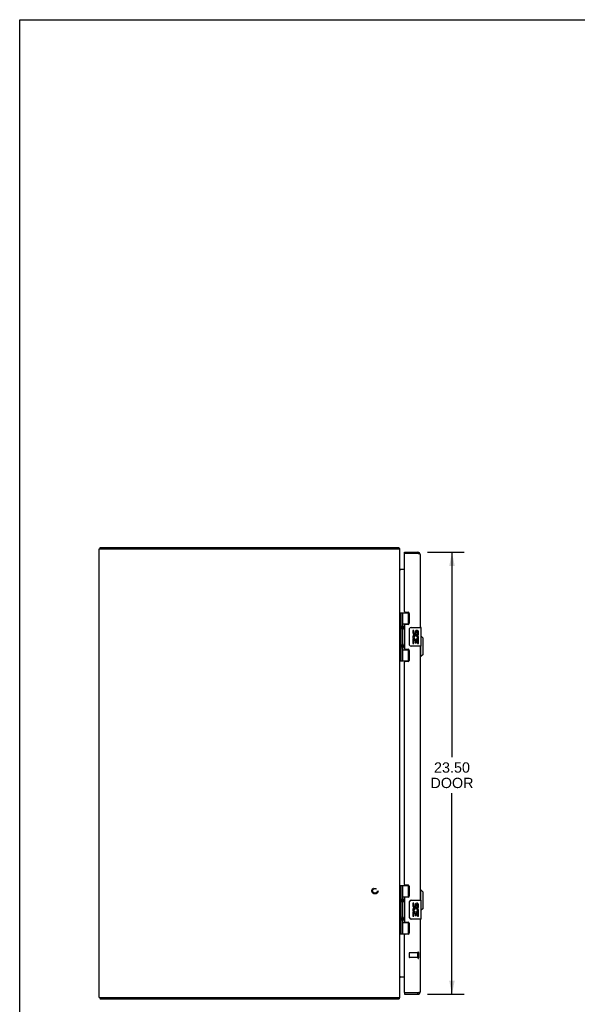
# Model space of a CAD drawing. Header units: inches. Extents: x 0 to 124, y 0 to 80.
# Tile 2 of 5: x 0 to 30, y 28 to 80. Entities that reach past the tile are written whole.
import ezdxf

# ---------------------------------------------------------------- set-up
doc = ezdxf.new("R2010")
doc.units = ezdxf.units.IN
doc.header["$LTSCALE"] = 6.817708
doc.header["$MEASUREMENT"] = 0
doc.linetypes.add('HIDDEN', pattern=[0.2, 0.1, -0.1])
doc.layers.get('0').update_dxf_attribs({"linetype": 'CONTINUOUS'})
for name, color, linetype in [('02___PRT_ALL_AXES', 7, 'CONTINUOUS'), ('DEFAULT_2', 8, 'HIDDEN'), ('DIMENSIONS', 7, 'CONTINUOUS')]:
    doc.layers.add(name, color=color, linetype=linetype)
doc.styles.get("Standard").update_dxf_attribs({"font": 'arial.ttf'})
doc.dimstyles.new('DIMSTYLE_1', dxfattribs={"dimtxt": 0.546875, "dimasz": 0.729167, "dimexe": 0.09, "dimexo": 0.07, "dimgap": 0.0375, "dimtad": 0, "dimtih": 1, "dimtoh": 1, "dimzin": 4, "dimdsep": 46, "dimtxsty": 'Standard', "dimblk": '_FILLED', "dimblk1": '_FILLED', "dimblk2": '_FILLED', "dimcen": 0.09, "dimazin": 1, "dimtfac": 1, "dimtdec": 3, "dimtofl": 0, "dimtmove": 0, "dimatfit": 3, "dimldrblk": '_FILLED', "dimfxl": 1, "dimtolj": 1, "dimtzin": 4, "dimarcsym": 0})

# ---------------------------------------------------------------- blocks, each defined once
blk = doc.blocks.new('_FILLED')
at = {"color": 0, "linetype": 'ByBlock'}
blk.add_solid([(0, 0), (-1, 0.2), (-1, -0.2)], dxfattribs=at)
blk = doc.blocks.new('*D4')
at = {"layer": 'DIMENSIONS', "color": 2, "linetype": 'Continuous'}
for p, q in [((21.689, 51.906), (23.651, 51.906)), ((22.994, 51.906), (22.994, 41.009)), ((22.994, 28.406), (22.994, 39.095)), ((21.689, 28.406), (23.651, 28.406))]:
    blk.add_line(p, q, dxfattribs=at)
at = {"layer": 'DIMENSIONS', "color": 2, "linetype": 'Continuous', "xscale": 0.7291666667, "yscale": 0.7291666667, "zscale": 0.7291666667}
for p, rotation in [((22.994, 51.906), 90), ((22.994, 28.406), 270)]:
    blk.add_blockref('_FILLED', p, dxfattribs=dict(at, rotation=rotation))
at = {"layer": 'DIMENSIONS', "color": 2, "linetype": 'Continuous', "insert": (22.994, 40.736), "char_height": 0.5469, "width": 2.28915, "attachment_point": 2, "line_spacing_factor": 0.9}
blk.add_mtext('23.50\\PDOOR', dxfattribs=at)

msp = doc.modelspace()

# ---------------------------------------------------------------- linework, layer by layer
at = {"color": 7, "linetype": 'Continuous'}
for p, q in [((0, 0), (0, 80.208)), ((0, 80.208), (123.958, 80.208)), ((4.286, 52.081), (4.286, 52.156)), ((20.16, 52.081), (20.16, 52.156)), ((20.185, 52.126), (20.16, 52.098)), ((20.471, 51.831), (20.471, 51.906)), ((20.486, 51.831), (20.471, 51.831)), ((21.179, 51.906), (21.179, 51.831)), ((20.228, 48.686), (20.228, 46.127)), ((20.228, 48.686), (20.713, 48.686)), ((20.267, 48.686), (20.267, 46.127)), ((20.366, 48.686), (20.366, 47.999)), ((20.686, 48.095), (20.686, 48.686)), ((20.223, 48.028), (20.228, 48.028)), ((20.223, 47.769), (20.228, 47.768)), ((20.366, 48.095), (20.713, 48.095)), ((20.366, 47.798), (20.366, 47.015)), ((20.382, 47.969), (20.382, 47.969)), ((20.382, 47.969), (20.382, 47.828)), ((20.382, 47.828), (20.382, 47.828)), ((20.382, 47.828), (20.382, 47.827)), ((20.655, 48.086), (20.707, 48.086)), ((20.731, 47.006), (20.731, 47.806)), ((20.831, 47.906), (21.341, 47.906)), ((21.356, 46.921), (21.356, 47.891)), ((21.453, 47.339), (21.356, 47.437)), ((21.453, 46.473), (21.453, 47.339)), ((20.223, 47.044), (20.228, 47.044)), ((20.223, 46.785), (20.228, 46.784)), ((20.366, 46.814), (20.366, 46.127)), ((20.366, 46.717), (20.713, 46.717)), ((20.382, 46.985), (20.382, 46.985)), ((20.382, 46.985), (20.382, 46.844)), ((20.382, 46.844), (20.382, 46.844)), ((20.382, 46.844), (20.382, 46.843)), ((20.707, 46.726), (20.655, 46.726)), ((20.686, 46.127), (20.686, 46.717)), ((21.341, 46.906), (20.831, 46.906)), ((21.335, 46.355), (21.335, 46.906)), ((20.228, 46.127), (20.713, 46.127)), ((21.335, 46.355), (21.296, 46.355)), ((21.453, 46.473), (21.335, 46.355)), ((20.228, 34.186), (20.713, 34.186)), ((20.228, 34.186), (20.228, 31.627)), ((20.267, 34.186), (20.267, 31.627)), ((20.366, 34.186), (20.366, 33.499)), ((20.686, 33.595), (20.686, 34.186)), ((20.223, 33.528), (20.228, 33.528)), ((20.366, 33.595), (20.713, 33.595)), ((20.655, 33.586), (20.707, 33.586)), ((21.335, 33.958), (21.296, 33.958)), ((21.453, 33.839), (21.335, 33.958)), ((21.335, 33.406), (21.335, 33.958)), ((21.453, 32.973), (21.453, 33.839)), ((20.223, 33.269), (20.228, 33.268)), ((20.366, 33.298), (20.366, 32.515)), ((20.382, 33.469), (20.382, 33.469)), ((20.382, 33.469), (20.382, 33.328)), ((20.382, 33.328), (20.382, 33.328)), ((20.382, 33.327), (20.382, 33.328)), ((20.731, 32.506), (20.731, 33.306)), ((20.831, 33.406), (21.341, 33.406)), ((21.356, 32.421), (21.356, 33.391)), ((21.453, 32.973), (21.356, 32.876)), ((20.223, 32.544), (20.228, 32.544)), ((20.382, 32.485), (20.382, 32.485)), ((20.382, 32.485), (20.382, 32.344)), ((20.223, 32.285), (20.228, 32.284)), ((20.366, 32.314), (20.366, 31.627)), ((20.366, 32.217), (20.713, 32.217)), ((20.382, 32.344), (20.382, 32.344)), ((20.382, 32.343), (20.382, 32.344)), ((20.707, 32.226), (20.655, 32.226)), ((20.686, 31.627), (20.686, 32.217)), ((21.341, 32.406), (20.831, 32.406)), ((20.228, 31.627), (20.713, 31.627)), ((20.471, 28.481), (20.486, 28.481)), ((20.471, 28.481), (20.471, 28.406)), ((21.179, 28.406), (21.179, 28.481)), ((4.286, 28.231), (4.286, 28.156)), ((20.16, 28.231), (20.16, 28.156)), ((20.185, 28.187), (20.16, 28.215))]:
    msp.add_line(p, q, dxfattribs=at)
at = {"color": 3, "linetype": 'Continuous'}
for p, q in [((4.223, 28.231), (4.223, 52.081)), ((4.223, 52.081), (20.223, 52.081)), ((4.286, 52.156), (20.16, 52.156)), ((20.223, 28.231), (20.223, 52.081)), ((20.471, 51.906), (21.179, 51.906)), ((20.471, 48.748), (20.471, 51.816)), ((21.179, 51.831), (20.486, 51.831)), ((21.205, 51.826), (21.179, 51.831)), ((21.213, 51.824), (21.205, 51.826)), ((21.221, 51.822), (21.213, 51.824)), ((21.226, 51.82), (21.221, 51.822)), ((21.231, 51.819), (21.226, 51.82)), ((21.237, 51.818), (21.231, 51.819)), ((21.241, 51.816), (21.237, 51.818)), ((21.296, 51.789), (21.296, 47.906)), ((20.471, 50.981), (20.23, 50.981)), ((20.502, 48.717), (20.659, 48.717)), ((20.721, 48.655), (20.721, 48.126)), ((20.471, 48.033), (20.471, 46.78)), ((20.659, 48.064), (20.502, 48.064)), ((20.502, 46.749), (20.659, 46.749)), ((20.721, 46.687), (20.721, 46.158)), ((21.296, 46.906), (21.296, 33.406)), ((20.471, 34.248), (20.471, 46.065)), ((20.659, 46.096), (20.502, 46.096)), ((20.502, 34.217), (20.659, 34.217)), ((20.721, 34.155), (20.721, 33.626)), ((20.471, 33.533), (20.471, 32.28)), ((20.659, 33.564), (20.502, 33.564)), ((20.502, 32.249), (20.659, 32.249)), ((20.721, 32.187), (20.721, 31.658)), ((21.296, 32.406), (21.296, 28.523)), ((20.471, 28.496), (20.471, 31.565)), ((20.659, 31.596), (20.502, 31.596)), ((20.23, 29.331), (20.471, 29.331)), ((20.471, 28.406), (21.179, 28.406)), ((21.179, 28.481), (20.486, 28.481)), ((21.202, 28.487), (21.179, 28.481)), ((21.21, 28.489), (21.202, 28.487)), ((21.216, 28.49), (21.21, 28.489)), ((21.221, 28.491), (21.216, 28.49)), ((21.226, 28.493), (21.221, 28.491)), ((21.231, 28.494), (21.226, 28.493)), ((21.237, 28.495), (21.231, 28.494)), ((21.241, 28.497), (21.237, 28.495)), ((21.246, 28.498), (21.241, 28.497)), ((4.223, 28.231), (20.223, 28.231)), ((20.16, 28.156), (4.286, 28.156))]:
    msp.add_line(p, q, dxfattribs=at)
for points in [[(20.177, 52.138), (20.174, 52.142), (20.173, 52.144), (20.172, 52.146), (20.171, 52.148), (20.169, 52.15), (20.168, 52.152), (20.167, 52.153), (20.165, 52.154), (20.164, 52.155), (20.163, 52.156), (20.162, 52.156), (20.161, 52.156), (20.16, 52.156)], [(20.185, 52.126), (20.184, 52.127), (20.182, 52.129), (20.181, 52.131), (20.179, 52.133), (20.178, 52.135), (20.177, 52.138)], [(21.296, 51.789), (21.296, 51.79), (21.296, 51.791), (21.296, 51.791), (21.295, 51.792), (21.295, 51.793), (21.295, 51.793), (21.294, 51.794), (21.294, 51.795), (21.293, 51.795), (21.292, 51.796), (21.292, 51.797), (21.291, 51.797), (21.29, 51.798), (21.289, 51.799), (21.288, 51.799), (21.287, 51.8), (21.286, 51.801), (21.285, 51.801), (21.283, 51.802), (21.282, 51.803), (21.281, 51.803), (21.279, 51.804), (21.278, 51.805), (21.276, 51.805), (21.275, 51.806), (21.273, 51.806), (21.271, 51.807), (21.269, 51.808), (21.267, 51.808), (21.266, 51.809), (21.264, 51.81), (21.262, 51.81), (21.26, 51.811), (21.257, 51.812), (21.255, 51.812), (21.253, 51.813), (21.251, 51.814), (21.249, 51.814), (21.246, 51.815), (21.241, 51.816)], [(20.23, 50.981), (20.23, 50.982), (20.23, 50.983), (20.23, 50.985), (20.23, 50.986), (20.23, 50.987), (20.23, 50.989), (20.229, 50.99), (20.228, 50.991), (20.228, 50.993), (20.227, 50.994), (20.226, 50.995), (20.225, 50.997), (20.225, 50.998), (20.224, 50.999)], [(20.23, 51), (20.23, 51), (20.23, 51), (20.23, 50.999), (20.23, 50.998), (20.23, 50.997), (20.23, 50.996), (20.229, 50.995), (20.228, 50.994), (20.228, 50.993), (20.228, 50.993)], [(20.23, 29.331), (20.23, 29.33), (20.23, 29.329), (20.23, 29.328), (20.23, 29.327), (20.23, 29.326), (20.23, 29.324), (20.229, 29.323), (20.228, 29.322), (20.228, 29.32), (20.227, 29.319), (20.226, 29.318), (20.225, 29.316), (20.225, 29.315), (20.224, 29.314)], [(20.23, 29.312), (20.23, 29.313), (20.23, 29.313), (20.23, 29.314), (20.23, 29.315), (20.23, 29.316), (20.23, 29.317), (20.229, 29.318), (20.228, 29.319), (20.228, 29.32), (20.228, 29.32)], [(21.296, 28.523), (21.296, 28.523), (21.296, 28.522), (21.296, 28.521), (21.295, 28.521), (21.295, 28.52), (21.295, 28.519), (21.294, 28.519), (21.294, 28.518), (21.293, 28.518), (21.292, 28.517), (21.292, 28.516), (21.291, 28.516), (21.29, 28.515), (21.289, 28.514), (21.288, 28.514), (21.287, 28.513), (21.286, 28.512), (21.285, 28.512), (21.283, 28.511), (21.282, 28.51), (21.281, 28.51), (21.279, 28.509), (21.278, 28.508), (21.276, 28.508), (21.275, 28.507), (21.273, 28.506), (21.271, 28.506), (21.269, 28.505), (21.267, 28.504), (21.266, 28.504), (21.264, 28.503), (21.262, 28.502), (21.26, 28.502), (21.257, 28.501), (21.255, 28.5), (21.253, 28.5), (21.251, 28.499), (21.249, 28.498), (21.246, 28.498)], [(20.174, 28.171), (20.173, 28.168), (20.172, 28.166), (20.171, 28.164), (20.169, 28.163), (20.168, 28.161), (20.167, 28.16), (20.165, 28.158), (20.164, 28.158), (20.163, 28.157), (20.162, 28.157), (20.161, 28.156), (20.16, 28.156)], [(20.185, 28.187), (20.184, 28.186), (20.182, 28.184), (20.181, 28.182), (20.179, 28.18), (20.178, 28.178), (20.177, 28.175), (20.174, 28.171)]]:
    msp.add_lwpolyline(points, dxfattribs=at)
at = {"color": 7, "linetype": 'Continuous'}
for points in [[(20.366, 48.042), (20.367, 48.034), (20.369, 48.024), (20.372, 48.014), (20.376, 48.003), (20.38, 47.991), (20.385, 47.979), (20.39, 47.968), (20.395, 47.956), (20.399, 47.944), (20.403, 47.933), (20.406, 47.921), (20.408, 47.91), (20.408, 47.898), (20.408, 47.887), (20.406, 47.875), (20.403, 47.864), (20.399, 47.852), (20.395, 47.841), (20.39, 47.829), (20.385, 47.817), (20.38, 47.806), (20.376, 47.794), (20.372, 47.783), (20.369, 47.772), (20.367, 47.763), (20.366, 47.754)], [(20.731, 47.806), (20.731, 47.813), (20.732, 47.819), (20.733, 47.825), (20.734, 47.831), (20.736, 47.837), (20.738, 47.843)], [(20.366, 47.058), (20.367, 47.05), (20.369, 47.04), (20.372, 47.03), (20.376, 47.019), (20.38, 47.007), (20.385, 46.995), (20.39, 46.984), (20.395, 46.972), (20.399, 46.96), (20.403, 46.949), (20.406, 46.937), (20.408, 46.926), (20.408, 46.914), (20.408, 46.903), (20.406, 46.891), (20.403, 46.88), (20.399, 46.868), (20.395, 46.857), (20.39, 46.845), (20.385, 46.833), (20.38, 46.822), (20.376, 46.81), (20.372, 46.799), (20.369, 46.788), (20.367, 46.779), (20.366, 46.77)], [(20.738, 46.97), (20.736, 46.976), (20.734, 46.982), (20.733, 46.988), (20.732, 46.994), (20.731, 47), (20.731, 47.006)], [(20.366, 33.542), (20.367, 33.534), (20.369, 33.524), (20.372, 33.514), (20.376, 33.503), (20.38, 33.491), (20.385, 33.479), (20.39, 33.468), (20.395, 33.456), (20.399, 33.444), (20.403, 33.433), (20.406, 33.421), (20.408, 33.41), (20.408, 33.398), (20.408, 33.387), (20.406, 33.375), (20.403, 33.364), (20.399, 33.352), (20.395, 33.341), (20.39, 33.329), (20.385, 33.317), (20.38, 33.306), (20.376, 33.294), (20.372, 33.283), (20.369, 33.272), (20.367, 33.263), (20.366, 33.254)], [(20.731, 33.306), (20.731, 33.313), (20.732, 33.319), (20.733, 33.325), (20.734, 33.331), (20.736, 33.337), (20.738, 33.343)], [(20.366, 32.558), (20.367, 32.55), (20.369, 32.54), (20.372, 32.53), (20.376, 32.519), (20.38, 32.507), (20.385, 32.495), (20.39, 32.484), (20.395, 32.472), (20.399, 32.46), (20.403, 32.449), (20.406, 32.437), (20.408, 32.426), (20.408, 32.414), (20.408, 32.403), (20.406, 32.391), (20.403, 32.38), (20.399, 32.368), (20.395, 32.357), (20.39, 32.345), (20.385, 32.333), (20.38, 32.322), (20.376, 32.31), (20.372, 32.299), (20.369, 32.288), (20.367, 32.279), (20.366, 32.27)], [(20.738, 32.47), (20.736, 32.476), (20.734, 32.482), (20.733, 32.488), (20.732, 32.494), (20.731, 32.5), (20.731, 32.506)]]:
    msp.add_lwpolyline(points, dxfattribs=at)
at = {"color": 3, "linetype": 'Continuous'}
for centre, radius, start, end in [((20.106, 52.039), 0.117, 21.0422, 47.4431), ((20.486, 51.816), 0.015, 90, 180), ((21.179, 51.789), 0.117, 0, 90), ((20.265, 51.023), 0.042, 180, 270), ((20.502, 48.748), 0.031, 180, 270), ((20.659, 48.655), 0.062, 0, 90), ((20.502, 48.033), 0.031, 90, 180), ((20.659, 48.126), 0.062, 270, 360), ((20.502, 46.78), 0.031, 180, 270), ((20.659, 46.687), 0.062, 0, 90), ((20.502, 46.065), 0.031, 90, 180), ((20.659, 46.158), 0.062, 270, 360), ((20.502, 34.248), 0.031, 180, 270), ((20.659, 34.155), 0.062, 0, 90), ((20.502, 33.533), 0.031, 90, 180), ((20.659, 33.626), 0.062, 270, 360), ((20.502, 32.28), 0.031, 180, 270), ((20.659, 32.187), 0.062, 0, 90), ((20.502, 31.565), 0.031, 90, 180), ((20.659, 31.658), 0.062, 270, 360), ((20.265, 29.289), 0.042, 90, 180), ((20.486, 28.496), 0.015, 180, 270), ((21.179, 28.523), 0.117, 270, 360), ((20.106, 28.273), 0.117, 312.5569, 338.9578)]:
    msp.add_arc(centre, radius, start, end, dxfattribs=at)
at = {"color": 7, "linetype": 'Continuous'}
for centre, radius, start, end in [((21.179, 51.789), 0.042, 64.1649, 90), ((20.292, 47.968), 0.09, 0.672, 34.6434), ((20.292, 47.828), 0.09, 325.3566, 359.328), ((20.831, 47.806), 0.1, 90, 158.7946), ((21.341, 47.891), 0.015, 0, 90), ((20.292, 46.984), 0.09, 0.672, 34.6434), ((20.292, 46.844), 0.09, 325.3566, 359.328), ((20.831, 47.006), 0.1, 201.205, 270), ((21.341, 46.921), 0.015, 270, 360), ((20.292, 33.468), 0.09, 0.672, 34.6434), ((20.292, 33.328), 0.09, 325.3566, 359.328), ((20.831, 33.306), 0.1, 90, 158.7946), ((21.341, 33.391), 0.015, 0, 90), ((20.292, 32.484), 0.09, 0.672, 34.6434), ((20.831, 32.506), 0.1, 201.205, 270), ((20.292, 32.344), 0.09, 325.3566, 359.328), ((21.341, 32.421), 0.015, 270, 360), ((21.179, 28.523), 0.042, 270, 295.8351)]:
    msp.add_arc(centre, radius, start, end, dxfattribs=at)
for centre in [(20.455, 47.898), (20.455, 46.914), (20.455, 33.398), (20.455, 32.414)]:
    msp.add_ellipse(centre, major_axis=(0, 0.188), ratio=0.5625, start_param=1.007189, end_param=2.134404, dxfattribs=at)
at = {"layer": '02___PRT_ALL_AXES', "color": 7, "linetype": 'Continuous'}
for p, q in [((20.655, 48.086), (20.655, 48.064)), ((20.969, 47.752), (20.906, 47.752)), ((20.906, 47.752), (20.906, 47.616)), ((20.969, 47.616), (20.969, 47.752)), ((21.034, 47.678), (21.034, 47.609)), ((21.095, 47.616), (21.095, 47.658)), ((21.158, 47.522), (21.158, 47.658)), ((21.218, 47.522), (21.218, 47.678)), ((20.924, 47.291), (20.906, 47.291)), ((20.906, 47.291), (20.906, 47.061)), ((20.959, 47.291), (20.986, 47.31)), ((20.959, 47.291), (21.218, 47.291)), ((20.969, 47.228), (21.034, 47.228)), ((20.969, 47.061), (20.969, 47.228)), ((21.034, 47.228), (21.034, 47.092)), ((21.095, 47.228), (21.158, 47.228)), ((21.095, 47.092), (21.095, 47.228)), ((21.15, 47.327), (21.208, 47.302)), ((21.158, 47.522), (21.218, 47.522)), ((21.158, 47.061), (21.158, 47.228)), ((21.218, 47.338), (21.218, 47.391)), ((21.218, 47.061), (21.218, 47.291)), ((20.655, 46.749), (20.655, 46.726)), ((20.906, 47.061), (20.969, 47.061)), ((21.034, 47.092), (21.095, 47.092)), ((21.158, 47.061), (21.218, 47.061)), ((20.655, 33.586), (20.655, 33.564)), ((20.969, 33.252), (20.906, 33.252)), ((20.906, 33.252), (20.906, 33.116)), ((20.969, 33.116), (20.969, 33.252)), ((21.034, 33.178), (21.034, 33.109)), ((21.095, 33.116), (21.095, 33.158)), ((21.158, 33.022), (21.158, 33.158)), ((21.158, 33.022), (21.218, 33.022)), ((21.218, 33.022), (21.218, 33.178)), ((20.924, 32.791), (20.906, 32.791)), ((20.906, 32.791), (20.906, 32.561)), ((20.906, 32.561), (20.969, 32.561)), ((20.959, 32.791), (20.986, 32.81)), ((20.959, 32.791), (21.218, 32.791)), ((20.969, 32.728), (21.034, 32.728)), ((20.969, 32.561), (20.969, 32.728)), ((21.034, 32.728), (21.034, 32.592)), ((21.034, 32.592), (21.095, 32.592)), ((21.095, 32.728), (21.158, 32.728)), ((21.095, 32.592), (21.095, 32.728)), ((21.15, 32.827), (21.208, 32.802)), ((21.158, 32.561), (21.158, 32.728)), ((21.158, 32.561), (21.218, 32.561)), ((21.218, 32.838), (21.218, 32.891)), ((21.218, 32.561), (21.218, 32.791)), ((20.655, 32.249), (20.655, 32.226))]:
    msp.add_line(p, q, dxfattribs=at)
at = {"layer": '02___PRT_ALL_AXES', "color": 8, "linetype": 'HIDDEN'}
for p, q in [((21.178, 30.605), (20.731, 30.605)), ((21.178, 30.357), (20.731, 30.357)), ((21.178, 30.357), (21.178, 30.605))]:
    msp.add_line(p, q, dxfattribs=at)
msp.add_circle((18.898, 33.906), 0.124, dxfattribs=at)
at = {"layer": '02___PRT_ALL_AXES', "color": 7, "linetype": 'Continuous'}
for centre, radius, start, end in [((21.126, 47.658), 0.0943, 71.7267, 167.4338), ((21.126, 47.658), 0.0314, 0, 180.0485), ((21.126, 47.658), 0.0943, 12.5402, 71.701), ((21.001, 47.616), 0.0943, 180, 360), ((21.06, 47.364), 0.154, 161.4199, 206.1963), ((21.063, 47.364), 0.157, 9.7031, 161.8791), ((21.063, 47.364), 0.157, 205.737, 207.8532), ((21.001, 47.616), 0.0314, 180, 261.2295), ((21.063, 47.364), 0.0943, 336.5966, 215.1122), ((21, 47.621), 0.0362, 263.4285, 341.7628), ((21.063, 47.364), 0.157, 336.5966, 350.2969), ((21.001, 33.116), 0.0943, 180, 360), ((21.063, 32.864), 0.157, 9.7031, 161.8791), ((21.001, 33.116), 0.0314, 180, 261.2295), ((21, 33.121), 0.0362, 263.4285, 341.7628), ((21.126, 33.158), 0.0943, 71.7267, 167.4338), ((21.126, 33.158), 0.0314, 0, 180.0485), ((21.126, 33.158), 0.0943, 12.5402, 71.701), ((21.06, 32.864), 0.154, 161.4199, 206.1963), ((21.063, 32.864), 0.157, 205.737, 207.8532), ((21.063, 32.864), 0.0943, 336.5966, 215.1122), ((21.063, 32.864), 0.157, 336.5966, 350.2969)]:
    msp.add_arc(centre, radius, start, end, dxfattribs=at)
at = {"layer": 'DEFAULT_2', "color": 8, "linetype": 'HIDDEN'}
for p, q in [((20.721, 30.595), (20.721, 30.367)), ((21.178, 30.623), (21.178, 30.339)), ((21.221, 30.623), (21.221, 30.339))]:
    msp.add_line(p, q, dxfattribs=at)
for radius in [0.164, 0.124]:
    msp.add_circle((18.898, 33.906), radius, dxfattribs=at)
for centre, radius, start, end in [((20.731, 30.595), 0.01, 90, 180), ((20.731, 30.367), 0.01, 180, 270), ((21.199, 30.623), 0.0215, 0, 180), ((21.199, 30.339), 0.0215, 180, 360)]:
    msp.add_arc(centre, radius, start, end, dxfattribs=at)

# ---------------------------------------------------------------- dimensions: what is measured, and where the dimension line sits
at = {"layer": 'DIMENSIONS', "color": 2, "linetype": 'Continuous'}
dim = msp.add_linear_dim(base=(22.994, 28.406), p1=(21.619, 51.906), p2=(21.619, 28.406), angle=270, text='<>\\PDOOR', dimstyle='DIMSTYLE_1', dxfattribs=at)
dim.commit()
dim.dimension.update_dxf_attribs({"geometry": '*D4', "text_midpoint": (22.994, 40.052), "dimtype": 160})

doc.saveas('drawing.dxf')
